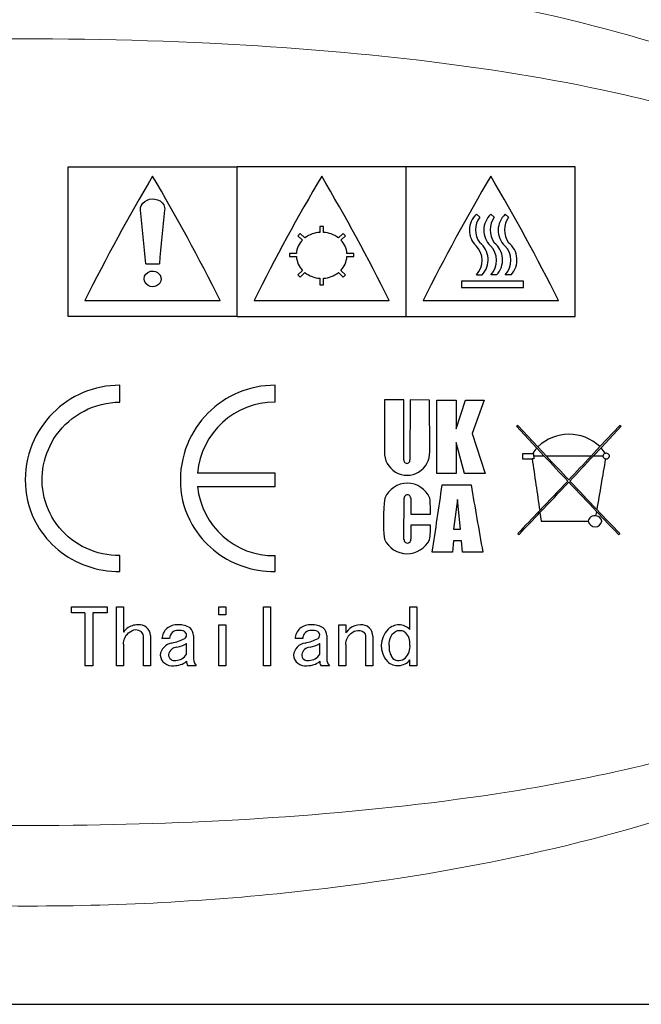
# Model space of a CAD drawing. Header units: millimetres. Extents: x -201 to 202, y 143 to 428.
# Tile 7 of 9: x 158 to 176, y 382 to 411. Entities that reach past the tile are written whole.
import ezdxf

# ---------------------------------------------------------------- set-up
doc = ezdxf.new("R2010")
doc.units = ezdxf.units.MM
doc.header["$LTSCALE"] = 0.25
doc.layers.add('CABLE TAG (BLUE)', color=7, linetype='Continuous', lineweight=20)
doc.layers.add('FORM', color=7, linetype='Continuous')

msp = doc.modelspace()

# ---------------------------------------------------------------- linework, layer by layer
at = {"layer": 'CABLE TAG (BLUE)', "lineweight": 25}
for p, q in [((159.3712, 406.561), (164.3712, 406.561)), ((159.3712, 402.1333), (159.3712, 406.561)), ((169.3712, 406.561), (164.3712, 406.561)), ((164.3712, 402.1333), (164.3712, 406.561)), ((174.3712, 406.561), (169.3712, 406.561)), ((169.3712, 402.1333), (169.3712, 406.561)), ((174.3712, 402.1333), (174.3712, 406.561)), ((171.5446, 405.073), (171.4471, 405.1571)), ((171.8743, 405.1571), (171.9718, 405.073)), ((172.3, 405.1571), (172.3976, 405.073)), ((166.9212, 404.7994), (166.8212, 404.7994)), ((166.8212, 404.7994), (166.8212, 404.6221)), ((166.9212, 404.6221), (166.9212, 404.7994)), ((166.2348, 404.5857), (166.1641, 404.5231)), ((166.1641, 404.5231), (166.3067, 404.3963)), ((166.3774, 404.4593), (166.2348, 404.5857)), ((167.5076, 404.5857), (167.365, 404.4593)), ((167.4357, 404.3963), (167.5783, 404.5231)), ((167.5783, 404.5231), (167.5076, 404.5857)), ((166.1228, 403.9974), (165.9212, 403.9974)), ((165.9212, 403.9974), (165.9212, 403.9066)), ((165.9212, 403.9066), (166.1228, 403.9066)), ((167.8212, 403.9974), (167.6195, 403.9974)), ((167.6195, 403.9066), (167.8212, 403.9066)), ((167.8212, 403.9066), (167.8212, 403.9974)), ((161.6712, 403.6924), (162.0712, 403.6924)), ((166.3067, 403.4999), (166.1641, 403.368)), ((166.1641, 403.368), (166.2348, 403.3023)), ((166.2348, 403.3023), (166.3774, 403.4346)), ((167.365, 403.4346), (167.5076, 403.3023)), ((167.5783, 403.368), (167.4357, 403.4999)), ((167.5076, 403.3023), (167.5783, 403.368)), ((171.4471, 403.368), (171.6176, 403.368)), ((172.0448, 403.368), (171.8743, 403.368)), ((172.4705, 403.368), (172.3, 403.368)), ((166.8212, 403.264), (166.8212, 403.0757)), ((166.8212, 403.0757), (166.9212, 403.0757)), ((166.9212, 403.0757), (166.9212, 403.264)), ((171.0052, 403.1787), (171.0052, 402.9915)), ((172.8413, 403.1787), (171.0052, 403.1787)), ((172.8413, 402.9915), (172.8413, 403.1787)), ((171.0052, 402.9915), (172.8413, 402.9915)), ((159.8712, 402.611), (163.8711, 402.611)), ((164.8712, 402.611), (168.8711, 402.611)), ((169.8712, 402.611), (173.8711, 402.611)), ((164.3712, 402.1333), (159.3712, 402.1333)), ((164.3712, 402.1333), (169.3712, 402.1333)), ((169.3712, 402.1333), (174.3712, 402.1333)), ((160.9049, 399.6059), (160.9049, 400.104)), ((165.4927, 399.6059), (165.4927, 400.104)), ((168.7265, 399.6697), (168.7265, 398.1403)), ((169.3031, 399.6697), (168.7265, 399.6697)), ((169.3031, 397.9), (169.3031, 399.6693)), ((169.4868, 399.6691), (169.4817, 397.9)), ((170.0639, 399.6674), (169.4868, 399.6691)), ((170.065, 398.1403), (170.0639, 399.6674)), ((170.272, 397.4951), (170.2737, 399.6665)), ((170.2737, 399.6665), (170.8504, 399.6643)), ((170.8504, 398.8133), (171.1264, 399.6645)), ((170.8504, 399.6643), (170.8504, 398.8133)), ((171.1264, 399.6646), (171.6774, 399.6646)), ((171.6774, 399.6646), (171.3223, 398.6753)), ((171.3223, 398.6753), (171.7022, 397.4974)), ((172.6679, 398.9186), (172.6279, 398.8944)), ((172.6279, 398.8944), (173.2318, 398.2487)), ((173.2626, 398.2828), (172.6679, 398.9186)), ((175.688, 398.9186), (175.1007, 398.2906)), ((175.1318, 398.257), (175.728, 398.8944)), ((175.728, 398.8944), (175.688, 398.9186)), ((170.8495, 398.4143), (170.8495, 397.4949)), ((171.0986, 397.4947), (170.8498, 398.4144)), ((173.1144, 398.0763), (172.8078, 398.0763)), ((172.8078, 398.0763), (172.8078, 397.9312)), ((173.1438, 398.0763), (173.1144, 398.0763)), ((173.1438, 398.0108), (173.1438, 398.0763)), ((173.2318, 398.2487), (173.4545, 398.0108)), ((173.5171, 398.0108), (173.2626, 398.2828)), ((175.1007, 398.2906), (174.8388, 398.0108)), ((174.9014, 398.0108), (175.1318, 398.257)), ((172.8078, 397.9312), (173.0954, 397.9312)), ((173.1438, 397.9312), (173.0954, 397.9312)), ((173.1438, 398.0108), (173.1438, 397.9312)), ((173.4545, 398.0108), (173.1438, 398.0108)), ((174.8388, 398.0108), (173.5171, 398.0108)), ((175.187, 398.0108), (174.9014, 398.0108)), ((165.4927, 397.5092), (163.2014, 397.5092)), ((165.4927, 397.1124), (165.4927, 397.5092)), ((170.8493, 397.4949), (170.272, 397.4949)), ((171.7022, 397.4974), (171.0986, 397.4947)), ((163.2014, 397.1124), (165.4927, 397.1124)), ((170.4358, 397.1574), (171.2886, 397.1574)), ((169.3051, 395.5541), (169.3081, 396.7651)), ((169.5052, 396.7651), (169.5103, 396.2931)), ((170.8882, 396.7245), (170.7719, 395.8548)), ((170.9782, 395.8548), (170.8882, 396.7245)), ((173.3273, 396.3431), (173.3655, 396.0851)), ((174.9828, 396.2409), (175.0049, 396.3679)), ((169.5103, 396.2931), (170.0877, 396.2931)), ((173.3655, 396.085), (174.7557, 396.0851)), ((170.0876, 395.9663), (169.5102, 395.9663)), ((169.5102, 395.9663), (169.5102, 395.5541)), ((170.7719, 395.8548), (170.9782, 395.8548)), ((170.771, 395.508), (170.7369, 395.1719)), ((171.0052, 395.508), (170.771, 395.508)), ((171.0387, 395.1717), (171.0052, 395.508)), ((172.6679, 395.7211), (172.7076, 395.6975)), ((175.6481, 395.6977), (175.688, 395.7211)), ((170.7369, 395.1719), (170.1399, 395.1719)), ((171.6357, 395.1716), (171.0387, 395.1716)), ((160.9049, 394.5982), (160.9049, 395.0703)), ((165.4927, 394.5982), (165.4927, 395.0703)), ((159.4707, 393.5541), (160.5271, 393.5541)), ((159.4707, 393.3786), (159.4707, 393.554)), ((160.5271, 393.554), (160.5271, 393.3786)), ((160.8041, 393.554), (161.0092, 393.554)), ((160.8041, 391.8167), (160.8041, 393.554)), ((161.0092, 393.554), (161.0092, 392.806)), ((163.8299, 393.554), (164.0351, 393.554)), ((163.8299, 393.3142), (163.8299, 393.554)), ((164.0351, 393.554), (164.0351, 393.3142)), ((165.1531, 393.554), (165.3582, 393.554)), ((165.1531, 391.8167), (165.1531, 393.554)), ((165.3582, 393.554), (165.3582, 391.8167)), ((169.4816, 393.554), (169.6867, 393.554)), ((169.4816, 392.8869), (169.4816, 393.554)), ((169.6867, 393.554), (169.6867, 391.8167)), ((159.8707, 393.3786), (159.4707, 393.3786)), ((159.8707, 393.3786), (159.8707, 391.8167)), ((160.1066, 393.3786), (160.1066, 391.8167)), ((160.5271, 393.3786), (160.1066, 393.3786)), ((164.0351, 393.3142), (163.8299, 393.3142)), ((163.8299, 393.0224), (164.0351, 393.0224)), ((163.8299, 391.8167), (163.8299, 393.0224)), ((164.0351, 393.0224), (164.0351, 391.8167)), ((167.3789, 393.0224), (167.584, 393.0224)), ((167.3789, 391.8167), (167.3789, 393.0224)), ((167.584, 393.0224), (167.584, 392.788)), ((161.6041, 391.8167), (161.6041, 392.6451)), ((161.8093, 392.7075), (161.8093, 391.8167)), ((162.3734, 392.6184), (162.1478, 392.6184)), ((163.0812, 392.7075), (163.0812, 392.0139)), ((166.3121, 392.6184), (166.0865, 392.6184)), ((167.0199, 392.7075), (167.0199, 392.0139)), ((168.1789, 391.8167), (168.1789, 392.6718)), ((168.3841, 392.6896), (168.3841, 391.8167)), ((161.0092, 392.4501), (161.0092, 391.8167)), ((162.876, 392.1524), (162.876, 392.4677)), ((166.8147, 392.1524), (166.8147, 392.4677)), ((167.584, 392.4413), (167.584, 391.8167)), ((169.4816, 391.8167), (169.4816, 391.9881)), ((160.1066, 391.8167), (159.8707, 391.8167)), ((161.0092, 391.8167), (160.8041, 391.8167)), ((161.8093, 391.8167), (161.6041, 391.8167)), ((163.1632, 391.8167), (162.917, 391.8167)), ((164.0351, 391.8167), (163.8299, 391.8167)), ((165.3582, 391.8167), (165.1531, 391.8167)), ((167.1019, 391.8167), (166.8558, 391.8167)), ((167.584, 391.8167), (167.3789, 391.8167)), ((168.3841, 391.8167), (168.1789, 391.8167)), ((169.6867, 391.8167), (169.4816, 391.8167))]:
    msp.add_line(p, q, dxfattribs=at)
at = {"layer": 'CABLE TAG (BLUE)', "lineweight": 18}
for p, q in [((159.3712, 406.561), (164.3712, 406.561)), ((159.3712, 402.1333), (159.3712, 406.561)), ((169.3712, 406.561), (164.3712, 406.561)), ((164.3712, 402.1333), (164.3712, 406.561)), ((174.3712, 406.561), (169.3712, 406.561)), ((169.3712, 402.1333), (169.3712, 406.561)), ((174.3712, 402.1333), (174.3712, 406.561)), ((171.5446, 405.073), (171.4471, 405.1571)), ((171.8743, 405.1571), (171.9718, 405.073)), ((172.3, 405.1571), (172.3976, 405.073)), ((166.9212, 404.7994), (166.8212, 404.7994)), ((166.8212, 404.7994), (166.8212, 404.6221)), ((166.9212, 404.6221), (166.9212, 404.7994)), ((166.2348, 404.5857), (166.1641, 404.5231)), ((166.1641, 404.5231), (166.3067, 404.3963)), ((166.3774, 404.4593), (166.2348, 404.5857)), ((167.5076, 404.5857), (167.365, 404.4593)), ((167.4357, 404.3963), (167.5783, 404.5231)), ((167.5783, 404.5231), (167.5076, 404.5857)), ((166.1228, 403.9974), (165.9212, 403.9974)), ((165.9212, 403.9974), (165.9212, 403.9066)), ((165.9212, 403.9066), (166.1228, 403.9066)), ((167.8212, 403.9974), (167.6195, 403.9974)), ((167.6195, 403.9066), (167.8212, 403.9066)), ((167.8212, 403.9066), (167.8212, 403.9974)), ((161.6712, 403.6924), (162.0712, 403.6924)), ((166.3067, 403.4999), (166.1641, 403.368)), ((166.1641, 403.368), (166.2348, 403.3023)), ((166.2348, 403.3023), (166.3774, 403.4346)), ((167.365, 403.4346), (167.5076, 403.3023)), ((167.5783, 403.368), (167.4357, 403.4999)), ((167.5076, 403.3023), (167.5783, 403.368)), ((171.4471, 403.368), (171.6176, 403.368)), ((172.0448, 403.368), (171.8743, 403.368)), ((172.4705, 403.368), (172.3, 403.368)), ((166.8212, 403.264), (166.8212, 403.0757)), ((166.8212, 403.0757), (166.9212, 403.0757)), ((166.9212, 403.0757), (166.9212, 403.264)), ((171.0052, 403.1787), (171.0052, 402.9915)), ((172.8413, 403.1787), (171.0052, 403.1787)), ((172.8413, 402.9915), (172.8413, 403.1787)), ((171.0052, 402.9915), (172.8413, 402.9915)), ((159.8712, 402.611), (163.8711, 402.611)), ((164.8712, 402.611), (168.8711, 402.611)), ((169.8712, 402.611), (173.8711, 402.611)), ((164.3712, 402.1333), (159.3712, 402.1333)), ((164.3712, 402.1333), (169.3712, 402.1333)), ((169.3712, 402.1333), (174.3712, 402.1333)), ((160.9049, 399.6059), (160.9049, 400.104)), ((165.4927, 399.6059), (165.4927, 400.104)), ((169.3031, 399.6697), (168.7265, 399.6697)), ((168.7265, 399.6697), (168.7265, 398.1403)), ((169.3031, 397.9), (169.3031, 399.6693)), ((169.4868, 399.6691), (169.4817, 397.9)), ((170.0639, 399.6674), (169.4868, 399.6691)), ((170.065, 398.1403), (170.0639, 399.6674)), ((170.272, 397.4951), (170.2737, 399.6665)), ((170.2737, 399.6665), (170.8504, 399.6643)), ((170.8504, 398.8133), (171.1264, 399.6645)), ((170.8504, 399.6643), (170.8504, 398.8133)), ((171.1264, 399.6646), (171.6774, 399.6646)), ((171.6774, 399.6646), (171.3223, 398.6753)), ((171.3223, 398.6753), (171.7022, 397.4974)), ((172.6679, 398.9186), (172.6279, 398.8944)), ((172.6279, 398.8944), (173.2318, 398.2487)), ((173.2626, 398.2828), (172.6679, 398.9186)), ((175.688, 398.9186), (175.1007, 398.2906)), ((175.1318, 398.257), (175.728, 398.8944)), ((175.728, 398.8944), (175.688, 398.9186)), ((170.8495, 398.4143), (170.8495, 397.4949)), ((171.0986, 397.4947), (170.8498, 398.4144)), ((173.1144, 398.0763), (172.8078, 398.0763)), ((172.8078, 398.0763), (172.8078, 397.9312)), ((173.1438, 398.0763), (173.1144, 398.0763)), ((173.1438, 398.0108), (173.1438, 398.0763)), ((173.2318, 398.2487), (173.4545, 398.0108)), ((173.5171, 398.0108), (173.2626, 398.2828)), ((175.1007, 398.2906), (174.8388, 398.0108)), ((174.9014, 398.0108), (175.1318, 398.257)), ((172.8078, 397.9312), (173.0954, 397.9312)), ((173.1438, 397.9312), (173.0954, 397.9312)), ((173.1438, 398.0108), (173.1438, 397.9312)), ((173.4545, 398.0108), (173.1438, 398.0108)), ((174.8388, 398.0108), (173.5171, 398.0108)), ((175.187, 398.0108), (174.9014, 398.0108)), ((165.4927, 397.5092), (163.2014, 397.5092)), ((165.4927, 397.1124), (165.4927, 397.5092)), ((170.8493, 397.4949), (170.272, 397.4949)), ((171.7022, 397.4974), (171.0986, 397.4947)), ((163.2014, 397.1124), (165.4927, 397.1124)), ((170.4358, 397.1574), (171.2886, 397.1574)), ((169.3051, 395.5541), (169.3081, 396.7651)), ((169.5052, 396.7651), (169.5103, 396.2931)), ((170.8882, 396.7245), (170.7719, 395.8548)), ((170.9782, 395.8548), (170.8882, 396.7245)), ((173.3273, 396.3431), (173.3655, 396.0851)), ((174.9828, 396.2409), (175.0049, 396.3679)), ((169.5103, 396.2931), (170.0877, 396.2931)), ((173.3655, 396.085), (174.7557, 396.0851)), ((170.0876, 395.9663), (169.5102, 395.9663)), ((169.5102, 395.9663), (169.5102, 395.5541)), ((170.7719, 395.8548), (170.9782, 395.8548)), ((170.771, 395.508), (170.7369, 395.1719)), ((171.0052, 395.508), (170.771, 395.508)), ((171.0387, 395.1717), (171.0052, 395.508)), ((172.6679, 395.7211), (172.7076, 395.6975)), ((175.6481, 395.6977), (175.688, 395.7211)), ((170.7369, 395.1719), (170.1399, 395.1719)), ((171.6357, 395.1716), (171.0387, 395.1716)), ((160.9049, 394.5982), (160.9049, 395.0703)), ((165.4927, 394.5982), (165.4927, 395.0703)), ((159.4707, 393.5541), (160.5271, 393.5541)), ((159.4707, 393.3786), (159.4707, 393.554)), ((160.5271, 393.554), (160.5271, 393.3786)), ((160.8041, 393.554), (161.0092, 393.554)), ((160.8041, 391.8167), (160.8041, 393.554)), ((161.0092, 393.554), (161.0092, 392.806)), ((163.8299, 393.554), (164.0351, 393.554)), ((163.8299, 393.3142), (163.8299, 393.554)), ((164.0351, 393.554), (164.0351, 393.3142)), ((165.1531, 393.554), (165.3582, 393.554)), ((165.1531, 391.8167), (165.1531, 393.554)), ((165.3582, 393.554), (165.3582, 391.8167)), ((169.4816, 393.554), (169.6867, 393.554)), ((169.4816, 392.8869), (169.4816, 393.554)), ((169.6867, 393.554), (169.6867, 391.8167)), ((159.8707, 393.3786), (159.4707, 393.3786)), ((159.8707, 393.3786), (159.8707, 391.8167)), ((160.1066, 393.3786), (160.1066, 391.8167)), ((160.5271, 393.3786), (160.1066, 393.3786)), ((164.0351, 393.3142), (163.8299, 393.3142)), ((163.8299, 393.0224), (164.0351, 393.0224)), ((163.8299, 391.8167), (163.8299, 393.0224)), ((164.0351, 393.0224), (164.0351, 391.8167)), ((167.3789, 393.0224), (167.584, 393.0224)), ((167.3789, 391.8167), (167.3789, 393.0224)), ((167.584, 393.0224), (167.584, 392.788)), ((161.6041, 391.8167), (161.6041, 392.6451)), ((161.8093, 392.7075), (161.8093, 391.8167)), ((162.3734, 392.6184), (162.1478, 392.6184)), ((163.0812, 392.7075), (163.0812, 392.0139)), ((166.3121, 392.6184), (166.0865, 392.6184)), ((167.0199, 392.7075), (167.0199, 392.0139)), ((168.1789, 391.8167), (168.1789, 392.6718)), ((168.3841, 392.6896), (168.3841, 391.8167)), ((161.0092, 392.4501), (161.0092, 391.8167)), ((162.876, 392.1524), (162.876, 392.4677)), ((166.8147, 392.1524), (166.8147, 392.4677)), ((167.584, 392.4413), (167.584, 391.8167)), ((169.4816, 391.8167), (169.4816, 391.9881)), ((160.1066, 391.8167), (159.8707, 391.8167)), ((161.0092, 391.8167), (160.8041, 391.8167)), ((161.8093, 391.8167), (161.6041, 391.8167)), ((163.1632, 391.8167), (162.917, 391.8167)), ((164.0351, 391.8167), (163.8299, 391.8167)), ((165.3582, 391.8167), (165.1531, 391.8167)), ((167.1019, 391.8167), (166.8558, 391.8167)), ((167.584, 391.8167), (167.3789, 391.8167)), ((168.3841, 391.8167), (168.1789, 391.8167)), ((169.6867, 391.8167), (169.4816, 391.8167))]:
    msp.add_line(p, q, dxfattribs=at)
at = {"layer": 'CABLE TAG (BLUE)', "lineweight": 25}
for centre, radius, start, end in [((215.1451, 374.9208), 61.822, 149.511585, 153.390848), ((108.4705, 374.8527), 61.9657, 26.612952, 30.483211), ((220.1451, 374.9208), 61.822, 149.511585, 153.390848), ((113.4705, 374.8527), 61.9657, 26.612952, 30.483211), ((225.1451, 374.9208), 61.822, 149.511585, 153.390848), ((118.4705, 374.8527), 61.9657, 26.612952, 30.483211), ((396.6658, 381.356), 235.6556, 174.172527, 174.561107), ((171.8708, 404.6868), 0.6329, 132.01339, 226.54418), ((172.0807, 404.6939), 0.6565, 144.73185, 215.26815), ((172.2986, 404.6868), 0.6334, 132.05495, 226.50261), ((172.5077, 404.6939), 0.6564, 144.72414, 215.27564), ((172.7243, 404.6868), 0.6334, 132.05495, 226.50261), ((172.9334, 404.6939), 0.6564, 144.72414, 215.27564), ((166.8623, 403.8239), 0.7993, 92.95189, 127.35081), ((166.88, 403.8239), 0.7993, 52.64875, 87.0486), ((166.7567, 403.9471), 0.6359, 135.05522, 175.46612), ((166.9853, 403.947), 0.6362, 4.54404, 44.93475), ((171.0015, 403.7917), 0.6149, 316.44152, 45.11903), ((171.1557, 403.8086), 0.6383, 316.34593, 52.46319), ((171.4285, 403.7917), 0.6151, 316.45715, 45.10347), ((171.5825, 403.8086), 0.6386, 316.37266, 52.43659), ((171.8542, 403.7917), 0.6151, 316.45715, 45.10347), ((172.0082, 403.8086), 0.6386, 316.37266, 52.43659), ((166.7839, 403.9605), 0.6633, 184.66517, 223.9823), ((166.9579, 403.9607), 0.6638, 316.03171, 355.32068), ((166.867, 404.0458), 0.7831, 231.30322, 266.64654), ((166.875, 404.0468), 0.7842, 273.37785, 308.67237), ((165.4914, 397.3069), 2.299, 89.96992, 174.95122), ((174.1858, 397.3235), 1.3313, 46.58709, 133.90406), ((169.396, 398.1139), 0.6695, 177.74373, 2.25957), ((173.9088, 397.6615), 0.8962, 139.06378, 152.42861), ((174.4548, 397.6565), 0.905, 28.34321, 41.56822), ((175.2713, 398.0042), 0.0844, 103.73895, 175.51899), ((175.2902, 397.9965), 0.0978, 8.42618, 113.47601), ((169.3924, 397.8859), 0.0904, 171.02144, 8.97867), ((805.2338, 489.4188), 638.7244, 188.2350753, 188.3738907), ((423.5462, 632.1793), 342.6087, 223.116708, 223.285789), ((452.5406, 659.341), 382.2925, 223.124574, 223.269263), ((-94.9673, 650.6824), 369.6461, 316.728682, 316.878321), ((-75.2004, 632.1888), 342.6225, 316.714208, 316.883282), ((-370.6695, 490.8916), 553.8008, 350.178379, 350.336647), ((175.2748, 398.0195), 0.0883, 185.61486, 269.08555), ((175.2928, 398.0243), 0.0951, 258.21611, 351.86196), ((169.4045, 396.4877), 0.7196, 22.67792, 157.32287), ((25.6018, 537.1388), 204.0289, 316.385817, 316.723829), ((29.1375, 533.8498), 199.2456, 316.359071, 316.714662), ((320.0237, 534.6177), 200.3583, 223.287317, 223.631113), ((323.7047, 538.0374), 205.337, 223.276885, 223.603663), ((165.4513, 397.3304), 2.2605, 185.53278, 271.04842), ((-183.4466, 448.886), 357.6431, 351.362123, 351.683709), ((478.8624, 449.8885), 312.0611, 189.728342, 190.098473), ((173.2306, 396.1233), 4.5357, 171.86447, 187.20873), ((169.4066, 396.767), 0.0986, 359.92437, 181.10216), ((167.0088, 396.4044), 3.0808, 357.93295, 6.72403), ((64.7119, 499.9246), 150.0428, 316.013298, 316.372462), ((71.6338, 493.3427), 140.5365, 315.988474, 316.353295), ((279.2556, 495.7662), 144.0424, 223.635019, 224.004532), ((284.1266, 500.3879), 150.7117, 223.616069, 223.986009), ((174.9404, 396.0593), 0.1865, 76.84972, 172.05406), ((174.9557, 396.1259), 0.2041, 191.55113, 348.43959), ((174.9834, 396.0675), 0.1732, 5.83082, 90.18534), ((168.2659, 395.8622), 1.8247, 349.83968, 3.27076), ((169.3996, 395.8618), 0.7363, 204.70517, 334.10536), ((169.4077, 395.5427), 0.1032, 173.65957, 6.34063), ((161.8385, 392.1207), 1.0757, 132.49397, 140.43147), ((161.4167, 392.542), 0.4809, 87.22561, 129.35181), ((161.4859, 392.7022), 0.3234, 0.95864, 98.15574), ((162.5603, 392.6006), 0.4129, 130.63997, 177.53271), ((162.6021, 392.5267), 0.4964, 86.79324, 128.74644), ((162.6219, 392.6114), 0.2486, 88.17291, 178.39537), ((162.6771, 392.4869), 0.5376, 55.88407, 95.04042), ((162.6591, 392.5181), 0.3431, 63.07005, 94.89144), ((162.7921, 392.7111), 0.2891, 359.31509, 49.82207), ((166.499, 392.6006), 0.4129, 130.63997, 177.53271), ((166.5408, 392.5267), 0.4964, 86.79324, 128.74644), ((166.5606, 392.6114), 0.2486, 88.17291, 178.39537), ((166.6158, 392.4869), 0.5376, 55.88407, 95.04042), ((166.5978, 392.5181), 0.3431, 63.07005, 94.89144), ((166.7308, 392.7111), 0.2891, 359.31509, 49.82207), ((168.4111, 392.1025), 1.0742, 130.94398, 140.34442), ((168.0008, 392.5714), 0.4512, 88.22469, 130.6138), ((168.0492, 392.6893), 0.3348, 0.08168, 95.89839), ((169.3284, 392.4054), 0.6954, 135.14695, 222.40317), ((169.1579, 392.548), 0.4744, 90.55333, 132.83769), ((169.1513, 392.5522), 0.4702, 45.38019, 89.75145), ((161.3775, 392.6579), 0.227, 356.74757, 46.99624), ((162.1026, 394.0712), 1.6224, 282.19082, 296.42861), ((162.7508, 392.7177), 0.1238, 306.661, 59.05223), ((166.0413, 394.0712), 1.6224, 282.19082, 296.42861), ((166.6895, 392.7177), 0.1238, 306.661, 59.05223), ((168.0067, 392.674), 0.1723, 359.27494, 50.00465), ((169.0181, 392.4696), 0.4649, 355.41695, 44.76478), ((162.5041, 392.0793), 0.4104, 98.25472, 173.40646), ((162.6046, 392.0963), 0.2662, 93.4009, 169.73576), ((162.2119, 393.8296), 1.5151, 284.40282, 295.99496), ((166.4429, 392.0793), 0.4104, 98.25472, 173.40646), ((166.5433, 392.0963), 0.2662, 93.4009, 169.73576), ((166.1507, 393.8296), 1.5151, 284.40282, 295.99496), ((169.3648, 392.3531), 0.5025, 172.9421, 219.83602), ((168.9978, 392.3853), 0.4861, 316.13361, 5.56545), ((162.4446, 392.1628), 0.35, 185.97608, 278.52795), ((162.5177, 392.1413), 0.1751, 179.18827, 283.3147), ((162.5461, 392.3611), 0.3904, 271.75688, 327.69397), ((163.3791, 392.0222), 0.2981, 181.58838, 223.58465), ((166.3833, 392.1628), 0.35, 185.97608, 278.52795), ((166.4564, 392.1413), 0.1751, 179.18827, 283.3147), ((166.4848, 392.3611), 0.3904, 271.75688, 327.69397), ((167.3179, 392.0222), 0.2981, 181.58838, 223.58465), ((169.1235, 392.282), 0.4633, 228.22577, 320.6246), ((169.1536, 392.2534), 0.2826, 231.82815, 313.52767), ((162.514, 392.3899), 0.5735, 268.25028, 309.13719), ((163.0406, 391.9269), 0.1656, 173.70192, 221.73599), ((166.4527, 392.3899), 0.5735, 268.25028, 309.13719), ((166.9794, 391.9269), 0.1656, 173.70192, 221.73599)]:
    msp.add_arc(centre, radius, start, end, dxfattribs=at)
at = {"layer": 'CABLE TAG (BLUE)', "lineweight": 18}
for centre, radius, start, end in [((215.1451, 374.9208), 61.822, 149.511585, 153.390848), ((108.4705, 374.8527), 61.9657, 26.612952, 30.483211), ((220.1451, 374.9208), 61.822, 149.511585, 153.390848), ((113.4705, 374.8527), 61.9657, 26.612952, 30.483211), ((225.1451, 374.9208), 61.822, 149.511585, 153.390848), ((118.4705, 374.8527), 61.9657, 26.612952, 30.483211), ((396.6658, 381.356), 235.6556, 174.172527, 174.561107), ((171.8708, 404.6868), 0.6329, 132.01339, 226.54418), ((172.0807, 404.6939), 0.6565, 144.73185, 215.26815), ((172.2986, 404.6868), 0.6334, 132.05495, 226.50261), ((172.5077, 404.6939), 0.6564, 144.72414, 215.27564), ((172.7243, 404.6868), 0.6334, 132.05495, 226.50261), ((172.9334, 404.6939), 0.6564, 144.72414, 215.27564), ((166.8623, 403.8239), 0.7993, 92.95189, 127.35081), ((166.88, 403.8239), 0.7993, 52.64875, 87.0486), ((166.7567, 403.9471), 0.6359, 135.05522, 175.46612), ((166.9853, 403.947), 0.6362, 4.54404, 44.93475), ((171.0015, 403.7917), 0.6149, 316.44152, 45.11903), ((171.1557, 403.8086), 0.6383, 316.34593, 52.46319), ((171.4285, 403.7917), 0.6151, 316.45715, 45.10347), ((171.5825, 403.8086), 0.6386, 316.37266, 52.43659), ((171.8542, 403.7917), 0.6151, 316.45715, 45.10347), ((172.0082, 403.8086), 0.6386, 316.37266, 52.43659), ((166.7839, 403.9605), 0.6633, 184.66517, 223.9823), ((166.9579, 403.9607), 0.6638, 316.03171, 355.32068), ((166.867, 404.0458), 0.7831, 231.30322, 266.64654), ((166.875, 404.0468), 0.7842, 273.37785, 308.67237), ((165.4914, 397.3069), 2.299, 89.96992, 174.95122), ((174.1858, 397.3235), 1.3313, 46.58709, 133.90406), ((169.396, 398.1139), 0.6695, 177.74373, 2.25957), ((173.9088, 397.6615), 0.8962, 139.06378, 152.42861), ((174.4548, 397.6565), 0.905, 28.34321, 41.56822), ((175.2713, 398.0042), 0.0844, 103.73895, 175.51899), ((175.2902, 397.9965), 0.0978, 8.42618, 113.47601), ((169.3924, 397.8859), 0.0904, 171.02144, 8.97867), ((805.2338, 489.4188), 638.7244, 188.2350753, 188.3738907), ((423.5462, 632.1793), 342.6087, 223.116708, 223.285789), ((452.5406, 659.341), 382.2925, 223.124574, 223.269263), ((-94.9673, 650.6824), 369.6461, 316.728682, 316.878321), ((-75.2004, 632.1888), 342.6225, 316.714208, 316.883282), ((-370.6695, 490.8916), 553.8008, 350.178379, 350.336647), ((175.2748, 398.0195), 0.0883, 185.61486, 269.08555), ((175.2928, 398.0243), 0.0951, 258.21611, 351.86196), ((169.4045, 396.4877), 0.7196, 22.67792, 157.32287), ((25.6018, 537.1388), 204.0289, 316.385817, 316.723829), ((29.1375, 533.8498), 199.2456, 316.359071, 316.714662), ((320.0237, 534.6177), 200.3583, 223.287317, 223.631113), ((323.7047, 538.0374), 205.337, 223.276885, 223.603663), ((165.4513, 397.3304), 2.2605, 185.53278, 271.04842), ((-183.4466, 448.886), 357.6431, 351.362123, 351.683709), ((478.8624, 449.8885), 312.0611, 189.728342, 190.098473), ((173.2306, 396.1233), 4.5357, 171.86447, 187.20873), ((169.4066, 396.767), 0.0986, 359.92437, 181.10216), ((167.0088, 396.4044), 3.0808, 357.93295, 6.72403), ((64.7119, 499.9246), 150.0428, 316.013298, 316.372462), ((71.6338, 493.3427), 140.5365, 315.988474, 316.353295), ((279.2556, 495.7662), 144.0424, 223.635019, 224.004532), ((284.1266, 500.3879), 150.7117, 223.616069, 223.986009), ((174.9404, 396.0593), 0.1865, 76.84972, 172.05406), ((174.9557, 396.1259), 0.2041, 191.55113, 348.43959), ((174.9834, 396.0675), 0.1732, 5.83082, 90.18534), ((168.2659, 395.8622), 1.8247, 349.83968, 3.27076), ((169.3996, 395.8618), 0.7363, 204.70517, 334.10536), ((169.4077, 395.5427), 0.1032, 173.65957, 6.34063), ((161.8385, 392.1207), 1.0757, 132.49397, 140.43147), ((161.4167, 392.542), 0.4809, 87.22561, 129.35181), ((161.4859, 392.7022), 0.3234, 0.95864, 98.15574), ((162.5603, 392.6006), 0.4129, 130.63997, 177.53271), ((162.6021, 392.5267), 0.4964, 86.79324, 128.74644), ((162.6219, 392.6114), 0.2486, 88.17291, 178.39537), ((162.6771, 392.4869), 0.5376, 55.88407, 95.04042), ((162.6591, 392.5181), 0.3431, 63.07005, 94.89144), ((162.7921, 392.7111), 0.2891, 359.31509, 49.82207), ((166.499, 392.6006), 0.4129, 130.63997, 177.53271), ((166.5408, 392.5267), 0.4964, 86.79324, 128.74644), ((166.5606, 392.6114), 0.2486, 88.17291, 178.39537), ((166.6158, 392.4869), 0.5376, 55.88407, 95.04042), ((166.5978, 392.5181), 0.3431, 63.07005, 94.89144), ((166.7308, 392.7111), 0.2891, 359.31509, 49.82207), ((168.4111, 392.1025), 1.0742, 130.94398, 140.34442), ((168.0008, 392.5714), 0.4512, 88.22469, 130.6138), ((168.0492, 392.6893), 0.3348, 0.08168, 95.89839), ((169.3284, 392.4054), 0.6954, 135.14695, 222.40317), ((169.1579, 392.548), 0.4744, 90.55333, 132.83769), ((169.1513, 392.5522), 0.4702, 45.38019, 89.75145), ((161.3775, 392.6579), 0.227, 356.74757, 46.99624), ((162.1026, 394.0712), 1.6224, 282.19082, 296.42861), ((162.7508, 392.7177), 0.1238, 306.661, 59.05223), ((166.0413, 394.0712), 1.6224, 282.19082, 296.42861), ((166.6895, 392.7177), 0.1238, 306.661, 59.05223), ((168.0067, 392.674), 0.1723, 359.27494, 50.00465), ((169.0181, 392.4696), 0.4649, 355.41695, 44.76478), ((162.5041, 392.0793), 0.4104, 98.25472, 173.40646), ((162.6046, 392.0963), 0.2662, 93.4009, 169.73576), ((162.2119, 393.8296), 1.5151, 284.40282, 295.99496), ((166.4429, 392.0793), 0.4104, 98.25472, 173.40646), ((166.5433, 392.0963), 0.2662, 93.4009, 169.73576), ((166.1507, 393.8296), 1.5151, 284.40282, 295.99496), ((169.3648, 392.3531), 0.5025, 172.9421, 219.83602), ((168.9978, 392.3853), 0.4861, 316.13361, 5.56545), ((162.4446, 392.1628), 0.35, 185.97608, 278.52795), ((162.5177, 392.1413), 0.1751, 179.18827, 283.3147), ((162.5461, 392.3611), 0.3904, 271.75688, 327.69397), ((163.3791, 392.0222), 0.2981, 181.58838, 223.58465), ((166.3833, 392.1628), 0.35, 185.97608, 278.52795), ((166.4564, 392.1413), 0.1751, 179.18827, 283.3147), ((166.4848, 392.3611), 0.3904, 271.75688, 327.69397), ((167.3179, 392.0222), 0.2981, 181.58838, 223.58465), ((169.1235, 392.282), 0.4633, 228.22577, 320.6246), ((169.1536, 392.2534), 0.2826, 231.82815, 313.52767), ((162.514, 392.3899), 0.5735, 268.25028, 309.13719), ((163.0406, 391.9269), 0.1656, 173.70192, 221.73599), ((166.4527, 392.3899), 0.5735, 268.25028, 309.13719), ((166.9794, 391.9269), 0.1656, 173.70192, 221.73599)]:
    msp.add_arc(centre, radius, start, end, dxfattribs=at)
at = {"layer": 'CABLE TAG (BLUE)'}
for points, knots in [([(158.2043, 412.7156), (153.0614, 412.7134), (147.8712, 412.2068), (139.1904, 410.2142), (135.1862, 408.8906), (129.4001, 405.4516), (126.6325, 403.184), (125.8911, 400.2141)], [5.6003084, 5.6003084, 5.6003084, 5.6003084, 7.9254145, 7.9254145, 9.6774696, 9.6774696, 10.9998668, 10.9998668, 10.9998668, 10.9998668]), ([(158.2043, 412.7156), (161.7176, 412.717), (165.2237, 412.4748), (172.5724, 411.397), (176.5652, 410.4589), (183.0209, 407.9061), (186.229, 406.2295), (189.2132, 403.0176), (190.0853, 401.754), (190.4839, 400.3561), (190.5192, 400.2141)], [0, 0, 0, 0, 1.5883169, 1.5883169, 3.3772984, 3.3772984, 4.7810972, 4.7810972, 5.327238, 5.3884661, 5.3884661, 5.3884661, 5.3884661]), ([(188.0347, 400.2141), (188.0231, 400.2642), (187.7504, 401.3907), (187.1832, 402.4306), (185.3955, 404.6531), (183.84, 405.7185), (180.0638, 407.6023), (177.5848, 408.3195), (171.4496, 409.6229), (167.3489, 410.0272), (158.7008, 410.447), (153.4397, 410.3669), (145.445, 409.6158), (142.1912, 409.1425), (137.045, 407.7753), (134.9005, 407.0074), (131.4083, 404.9334), (129.9475, 403.6617), (128.7409, 401.4204), (128.5158, 400.8263), (128.3755, 400.2141)], [0.01035204, 0.01035204, 0.01035204, 0.01035204, 0.01141096, 0.03423289, 0.03423289, 0.07201313, 0.07201313, 0.12491301, 0.12491301, 0.20567559, 0.20567559, 0.30946049, 0.30946049, 0.37654152, 0.37654152, 0.42356393, 0.42356393, 0.46458948, 0.46458948, 0.47834761, 0.47834761, 0.47834761, 0.47834761]), ([(125.8908, 397.2141), (126.4248, 395.0908), (128.0323, 393.2721), (132.5272, 389.8123), (136.0149, 388.3469), (143.655, 385.975), (148.463, 385.2011), (154.8562, 384.7705), (156.5308, 384.7134), (158.2043, 384.7128)], [11.4633396, 11.4633396, 11.4633396, 11.4633396, 12.5062175, 12.5062175, 14.0513399, 14.0513399, 16.2097838, 16.2097838, 16.9744391, 16.9744391, 16.9744391, 16.9744391]), ([(128.375, 397.2141), (128.8083, 395.3247), (130.0202, 393.766), (133.1116, 391.3014), (135.1197, 390.3832), (139.967, 388.7391), (143.2134, 388.1462), (150.725, 387.2222), (155.4689, 387.0361), (164.0098, 387.1664), (168.3905, 387.4515), (175.1876, 388.53), (178.0568, 389.1712), (182.493, 390.9387), (184.3894, 391.9716), (186.8837, 394.4576), (187.6965, 395.7496), (188.0336, 397.2141)], [0.50033028, 0.50033028, 0.50033028, 0.50033028, 0.54308094, 0.54308094, 0.58893761, 0.58893761, 0.65818618, 0.65818618, 0.75761553, 0.75761553, 0.84813874, 0.84813874, 0.91060622, 0.91060622, 0.95517612, 0.95517612, 0.98889495, 0.98889495, 0.98889495, 0.98889495]), ([(190.5197, 397.2141), (190.4572, 396.9607), (189.9211, 395.2374), (188.6881, 393.7408), (185.1273, 390.4786), (181.6297, 388.8562), (174.7009, 386.4748), (170.6142, 385.6526), (163.8129, 384.8693), (161.0101, 384.7117), (158.2043, 384.7128)], [5.8123149, 5.8123149, 5.8123149, 5.8123149, 5.9214409, 6.5637058, 6.5637058, 8.0533611, 8.0533611, 9.834506, 9.834506, 11.0695347, 11.0695347, 11.0695347, 11.0695347])]:
    msp.add_open_spline(points, degree=3, knots=knots, dxfattribs=at)
at = {"layer": 'CABLE TAG (BLUE)', "lineweight": 25}
for points, knots in [([(161.6712, 403.6924), (161.62, 404.2286), (161.5678, 404.7593), (161.4927, 405.4934), (161.7276, 405.6433), (162.0458, 405.5897), (162.2057, 405.4967), (162.2332, 405.3355), (162.228, 405.2829)], [0, 0, 0, 0, 1, 1, 1.402147, 1.402147, 1.5989279, 1.6973154, 1.6973154, 1.6973154, 1.6973154]), ([(162.1212, 403.2454), (162.1194, 403.2844), (162.0965, 403.4006), (161.9772, 403.4667), (161.6407, 403.506), (161.5101, 403.1855), (161.8955, 402.9524), (162.1208, 403.0615), (162.1212, 403.2454)], [0, 0, 0, 0, 0.0673166, 0.2019499, 0.2019499, 0.671501, 0.671501, 1, 1, 1, 1]), ([(160.9049, 400.104), (160.5331, 400.1043), (159.4174, 399.8812), (158.5931, 399.0512), (158.0011, 397.6012), (158.0331, 396.7085), (158.7876, 395.4023), (159.5679, 394.7681), (160.5707, 394.598), (160.9049, 394.5982)], [0, 0, 0, 0, 0.1268374, 0.3805123, 0.3805123, 0.6638825, 0.6638825, 0.8879608, 1, 1, 1, 1]), ([(165.4927, 400.104), (165.1208, 400.1043), (164.0051, 399.8812), (163.1808, 399.0512), (162.5888, 397.6012), (162.6208, 396.7085), (163.3753, 395.4023), (164.1556, 394.7681), (165.1584, 394.598), (165.4927, 394.5982)], [0, 0, 0, 0, 0.1268374, 0.3805123, 0.3805123, 0.6638825, 0.6638825, 0.8879608, 1, 1, 1, 1]), ([(160.9049, 395.0703), (160.5584, 395.07), (159.5187, 395.2959), (158.8329, 396.1159), (158.5087, 397.4254), (158.6539, 398.0987), (159.4422, 399.2309), (160.1697, 399.6057), (160.9049, 399.6059)], [0, 0, 0, 0, 0.1412598, 0.4237795, 0.4237795, 0.6927647, 0.6927647, 1, 1, 1, 1]), ([(161.0092, 392.4503), (161.0092, 392.5819), (161.0825, 392.7559), (161.3514, 392.9107), (161.4887, 392.862), (161.5323, 392.8239)], [0.0014295, 0.0014295, 0.0014295, 0.0014295, 1.0384353, 1.5963022, 2.0303843, 2.0303843, 2.0303843, 2.0303843]), ([(167.584, 392.4414), (167.584, 392.5672), (167.6555, 392.7226), (167.8958, 392.8809), (168.054, 392.8613), (168.1174, 392.806)], [0.0019055, 0.0019055, 0.0019055, 0.0019055, 1.0130926, 1.4393228, 2.0793021, 2.0793021, 2.0793021, 2.0793021]), ([(168.8662, 392.4148), (168.8661, 392.5085), (168.8893, 392.6892), (169.093, 392.8962), (169.2855, 392.8518), (169.3483, 392.797)], [0.0013756, 0.0013756, 0.0013756, 0.0013756, 0.688726, 1.3128306, 1.8966329, 1.8966329, 1.8966329, 1.8966329])]:
    msp.add_open_spline(points, degree=3, knots=knots, dxfattribs=at)
at = {"layer": 'CABLE TAG (BLUE)', "lineweight": 18}
for points, knots in [([(161.6712, 403.6924), (161.62, 404.2286), (161.5678, 404.7593), (161.4927, 405.4934), (161.7276, 405.6433), (162.0458, 405.5897), (162.2057, 405.4967), (162.2332, 405.3355), (162.228, 405.2829)], [0, 0, 0, 0, 1, 1, 1.402147, 1.402147, 1.5989279, 1.6973154, 1.6973154, 1.6973154, 1.6973154]), ([(162.1212, 403.2454), (162.1194, 403.2844), (162.0965, 403.4006), (161.9772, 403.4667), (161.6407, 403.506), (161.5101, 403.1855), (161.8955, 402.9524), (162.1208, 403.0615), (162.1212, 403.2454)], [0, 0, 0, 0, 0.0673166, 0.2019499, 0.2019499, 0.671501, 0.671501, 1, 1, 1, 1]), ([(160.9049, 400.104), (160.5331, 400.1043), (159.4174, 399.8812), (158.5931, 399.0512), (158.0011, 397.6012), (158.0331, 396.7085), (158.7876, 395.4023), (159.5679, 394.7681), (160.5707, 394.598), (160.9049, 394.5982)], [0, 0, 0, 0, 0.1268374, 0.3805123, 0.3805123, 0.6638825, 0.6638825, 0.8879608, 1, 1, 1, 1]), ([(165.4927, 400.104), (165.1208, 400.1043), (164.0051, 399.8812), (163.1808, 399.0512), (162.5888, 397.6012), (162.6208, 396.7085), (163.3753, 395.4023), (164.1556, 394.7681), (165.1584, 394.598), (165.4927, 394.5982)], [0, 0, 0, 0, 0.1268374, 0.3805123, 0.3805123, 0.6638825, 0.6638825, 0.8879608, 1, 1, 1, 1]), ([(160.9049, 395.0703), (160.5584, 395.07), (159.5187, 395.2959), (158.8329, 396.1159), (158.5087, 397.4254), (158.6539, 398.0987), (159.4422, 399.2309), (160.1697, 399.6057), (160.9049, 399.6059)], [0, 0, 0, 0, 0.1412598, 0.4237795, 0.4237795, 0.6927647, 0.6927647, 1, 1, 1, 1]), ([(161.0092, 392.4503), (161.0092, 392.5819), (161.0825, 392.7559), (161.3514, 392.9107), (161.4887, 392.862), (161.5323, 392.8239)], [0.0014295, 0.0014295, 0.0014295, 0.0014295, 1.0384353, 1.5963022, 2.0303843, 2.0303843, 2.0303843, 2.0303843]), ([(167.584, 392.4414), (167.584, 392.5672), (167.6555, 392.7226), (167.8958, 392.8809), (168.054, 392.8613), (168.1174, 392.806)], [0.0019055, 0.0019055, 0.0019055, 0.0019055, 1.0130926, 1.4393228, 2.0793021, 2.0793021, 2.0793021, 2.0793021]), ([(168.8662, 392.4148), (168.8661, 392.5085), (168.8893, 392.6892), (169.093, 392.8962), (169.2855, 392.8518), (169.3483, 392.797)], [0.0013756, 0.0013756, 0.0013756, 0.0013756, 0.688726, 1.3128306, 1.8966329, 1.8966329, 1.8966329, 1.8966329])]:
    msp.add_open_spline(points, degree=3, knots=knots, dxfattribs=at)
at = {"layer": 'FORM'}
msp.add_lwpolyline([(196.4784, 422.7158), (119.3906, 422.7158), (119.3906, 381.8089), (196.4784, 381.8089)], close=True, dxfattribs=at)

doc.saveas('drawing.dxf')
